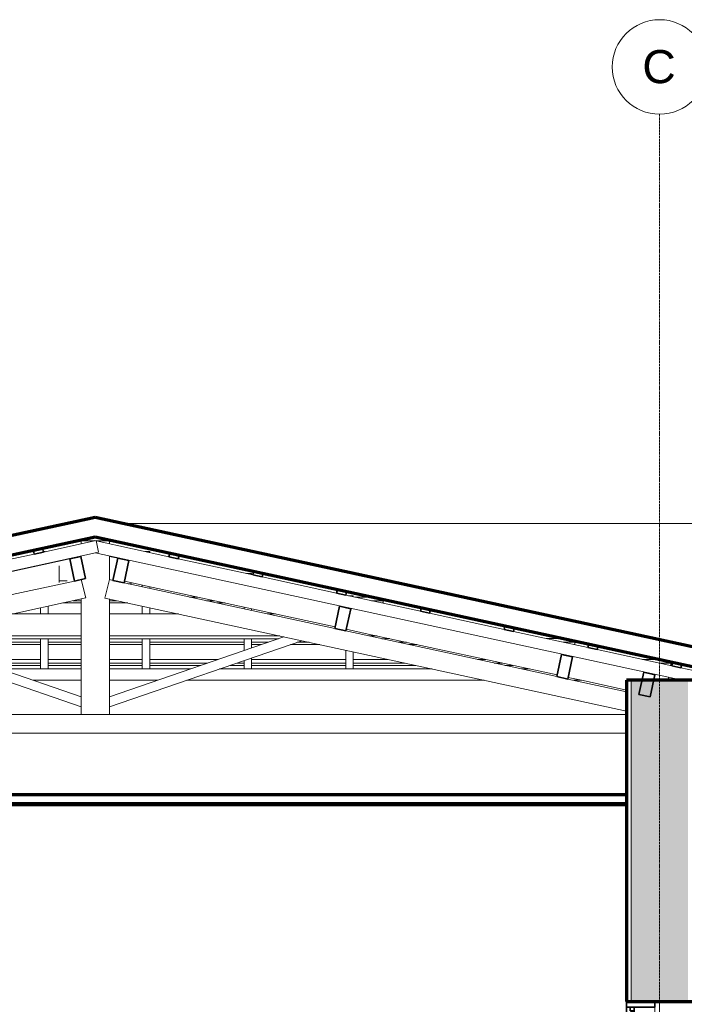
# Model space of a CAD drawing. Header units: millimetres. Extents: x -20585 to 33266, y -2043 to 8822.
# Tile 3 of 9: x -15510 to -11998, y 3615 to 8822. Entities that reach past the tile are written whole.
import ezdxf

# ---------------------------------------------------------------- set-up
doc = ezdxf.new("R2010")
doc.units = ezdxf.units.MM
doc.linetypes.add('_Traço - ponto', pattern=[16, 12, -2, 0, -2])
for name, color, linetype, lineweight in [('A-CLNG', 13, 'Continuous', 18), ('A-DOOR', 31, 'Continuous', 18), ('A-GENM', 13, 'Continuous', 18), ('A-GLAZ-CWMG', 51, 'Continuous', 18), ('A-ROOF', 132, 'Continuous', 18), ('A-WALL', 113, 'Continuous', 18), ('A-WALL-PATT', 111, 'Continuous', 70), ('S-GRID', 1, 'Continuous', 9), ('S-GRID-IDEN', 1, 'Continuous', 9)]:
    doc.layers.add(name, color=color, linetype=linetype, lineweight=lineweight)
doc.styles.add('Arial_2', font='arial.ttf', dxfattribs={"height": 175})

# ---------------------------------------------------------------- blocks, each defined once
blk = doc.blocks.new('Rectangular Mullion - 6x12 cm-3934084-CORTE E - CORTE DE IMPLANTAÇÃO')
at = {"layer": 'A-GLAZ-CWMG', "lineweight": 35}
for p, q in [((-15187.5, 5983.2), (-15246.1, 5970.4)), ((-15246.1, 5970.4), (-15220.6, 5853.2)), ((-15162, 5865.9), (-15187.5, 5983.2)), ((-15220.6, 5853.2), (-15162, 5865.9))]:
    blk.add_line(p, q, dxfattribs=at)
blk = doc.blocks.new('Rectangular Mullion - 6x12 cm-3933646-CORTE E - CORTE DE IMPLANTAÇÃO')
at = {"layer": 'A-GLAZ-CWMG', "lineweight": 35}
for p, q in [((-13819.5, 5719.6), (-13844.9, 5602.3)), ((-13760.8, 5706.8), (-13819.5, 5719.6)), ((-13786.3, 5589.6), (-13760.8, 5706.8)), ((-13844.9, 5602.3), (-13786.3, 5589.6))]:
    blk.add_line(p, q, dxfattribs=at)
blk = doc.blocks.new('Rectangular Mullion - 2x5 cm-4253627-CORTE E - CORTE DE IMPLANTAÇÃO')
at = {"layer": 'A-GLAZ-CWMG'}
for p, q in [((-18153.5, 5419.4), (-18153.5, 5426.8)), ((-18153.5, 5407.2), (-18153.5, 5419.4)), ((-18092.8, 5419.4), (-18153.5, 5419.4)), ((-18098.3, 5438.8), (-18003.4, 5438.8)), ((-17786.1, 5419.4), (-17795.6, 5419.4)), ((-17706.2, 5438.8), (-17696.7, 5438.8)), ((-16474.7, 5419.4), (-16748.5, 5419.4)), ((-16659, 5438.8), (-16474.7, 5438.8)), ((-16434.7, 5438.8), (-15937.2, 5438.8)), ((-15937.2, 5419.4), (-16434.7, 5419.4)), ((-15858.6, 5419.4), (-15897.2, 5419.4)), ((-15761.4, 5438.8), (-15399.7, 5438.8)), ((-15399.7, 5419.4), (-15705, 5419.4)), ((-15359.7, 5438.8), (-15186, 5438.8)), ((-15186, 5419.4), (-15359.7, 5419.4)), ((-15036, 5438.8), (-14862.2, 5438.8)), ((-14862.2, 5419.4), (-15036, 5419.4)), ((-14822.2, 5438.8), (-14460.6, 5438.8)), ((-14517, 5419.4), (-14822.2, 5419.4)), ((-14324.8, 5419.4), (-14363.4, 5419.4)), ((-14284.8, 5438.8), (-13787.3, 5438.8)), ((-13787.3, 5419.4), (-14284.8, 5419.4)), ((-13747.3, 5438.8), (-13562.9, 5438.8)), ((-13473.5, 5419.4), (-13747.3, 5419.4)), ((-13091.3, 5438.8), (-13049.1, 5438.8)), ((-12959.7, 5419.4), (-13001.9, 5419.4)), ((-12218.6, 5438.8), (-12124.4, 5438.8)), ((-12068.5, 5419.4), (-12129.2, 5419.4)), ((-12068.5, 5426.7), (-12068.5, 5419.4)), ((-12068.5, 5419.4), (-12068.5, 5407.2)), ((-18153.5, 5407.2), (-18148.7, 5407.2)), ((-17851.5, 5407.2), (-17842, 5407.2)), ((-16804.4, 5407.2), (-16474.7, 5407.2)), ((-16434.7, 5407.2), (-15937.2, 5407.2)), ((-15897.2, 5407.2), (-15823.4, 5407.2)), ((-15669.8, 5407.2), (-15399.7, 5407.2)), ((-15359.7, 5407.2), (-15186, 5407.2)), ((-15036, 5407.2), (-14862.2, 5407.2)), ((-14822.2, 5407.2), (-14552.2, 5407.2)), ((-14398.6, 5407.2), (-14324.8, 5407.2)), ((-14284.8, 5407.2), (-13787.3, 5407.2)), ((-13747.3, 5407.2), (-13417.6, 5407.2)), ((-12946, 5407.2), (-12903.8, 5407.2)), ((-12073.3, 5407.2), (-12068.5, 5407.2))]:
    blk.add_line(p, q, dxfattribs=at)
blk = doc.blocks.new('Rectangular Mullion - 2x5 cm-4253632-CORTE E - CORTE DE IMPLANTAÇÃO')
at = {"layer": 'A-GLAZ-CWMG', "lineweight": 35}
for p, q in [((-12060.1, 5424.8), (-12064.4, 5405.3)), ((-12011.3, 5414.2), (-12060.1, 5424.8)), ((-12064.4, 5405.3), (-12015.5, 5394.7)), ((-12015.5, 5394.7), (-12011.3, 5414.2))]:
    blk.add_line(p, q, dxfattribs=at)
blk = doc.blocks.new('Rectangular Mullion - 2x5 cm-4253642-CORTE E - CORTE DE IMPLANTAÇÃO')
at = {"layer": 'A-GLAZ-CWMG'}
for p, q in [((-17646.4, 5529.4), (-17646.4, 5536.8)), ((-17646.4, 5517.3), (-17646.4, 5529.4)), ((-17585.7, 5529.4), (-17646.4, 5529.4)), ((-17591.2, 5548.8), (-17496.3, 5548.8)), ((-17279, 5529.4), (-17288.6, 5529.4)), ((-17199.1, 5548.8), (-17189.6, 5548.8)), ((-16178.1, 5529.4), (-16241.4, 5529.4)), ((-15937.2, 5529.4), (-16024.5, 5529.4)), ((-15399.7, 5529.4), (-15897.2, 5529.4)), ((-15186, 5529.4), (-15359.7, 5529.4)), ((-14862.2, 5529.4), (-15036, 5529.4)), ((-14324.8, 5529.4), (-14822.2, 5529.4)), ((-14197.5, 5529.4), (-14284.8, 5529.4)), ((-13980.6, 5529.4), (-14043.9, 5529.4)), ((-13579.4, 5548.8), (-13556.2, 5548.8)), ((-13466.8, 5529.4), (-13508.9, 5529.4)), ((-12725.7, 5548.8), (-12631.5, 5548.8)), ((-12575.6, 5529.4), (-12636.3, 5529.4)), ((-12575.6, 5536.7), (-12575.6, 5529.4)), ((-12575.6, 5529.4), (-12575.6, 5517.3)), ((-17646.4, 5517.3), (-17641.6, 5517.3)), ((-17344.5, 5517.3), (-17334.9, 5517.3)), ((-16297.3, 5517.3), (-16142.9, 5517.3)), ((-15989.3, 5517.3), (-15937.2, 5517.3)), ((-15897.2, 5517.3), (-15399.7, 5517.3)), ((-15359.7, 5517.3), (-15186, 5517.3)), ((-15036, 5517.3), (-14862.2, 5517.3)), ((-14822.2, 5517.3), (-14324.8, 5517.3)), ((-14284.8, 5517.3), (-14232.7, 5517.3)), ((-14079.1, 5517.3), (-13924.7, 5517.3)), ((-13453, 5517.3), (-13410.9, 5517.3)), ((-12580.4, 5517.3), (-12575.6, 5517.3))]:
    blk.add_line(p, q, dxfattribs=at)
blk = doc.blocks.new('Rectangular Mullion - 2x5 cm-4253644-CORTE E - CORTE DE IMPLANTAÇÃO')
at = {"layer": 'A-GLAZ-CWMG'}
for p, q in [((-16632.2, 5749.4), (-16632.2, 5756.8)), ((-16632.2, 5737.3), (-16632.2, 5749.4)), ((-16571.5, 5749.4), (-16632.2, 5749.4)), ((-16632.2, 5737.3), (-16627.4, 5737.3)), ((-16577, 5768.8), (-16482.1, 5768.8)), ((-16330.3, 5737.3), (-16320.8, 5737.3)), ((-16264.9, 5749.4), (-16274.4, 5749.4)), ((-16185, 5768.8), (-16175.4, 5768.8)), ((-15283.1, 5737.3), (-15186, 5737.3)), ((-15186, 5749.4), (-15227.2, 5749.4)), ((-14994.8, 5749.4), (-15036, 5749.4)), ((-15036, 5737.3), (-14938.9, 5737.3)), ((-14612.5, 5768.8), (-14570.4, 5768.8)), ((-14480.9, 5749.4), (-14523.1, 5749.4)), ((-14467.2, 5737.3), (-14425, 5737.3)), ((-13739.9, 5768.8), (-13645.6, 5768.8)), ((-13589.7, 5749.4), (-13650.4, 5749.4)), ((-13594.5, 5737.3), (-13589.7, 5737.3)), ((-13589.7, 5756.7), (-13589.7, 5749.4)), ((-13589.7, 5749.4), (-13589.7, 5737.3))]:
    blk.add_line(p, q, dxfattribs=at)
blk = doc.blocks.new('Rectangular Mullion - 2x5 cm-4253651-CORTE E - CORTE DE IMPLANTAÇÃO')
at = {"layer": 'A-GLAZ-CWMG', "lineweight": 35}
for p, q in [((-15388.9, 6026.4), (-15437.7, 6015.8)), ((-15437.7, 6015.8), (-15433.5, 5996.3)), ((-15433.5, 5996.3), (-15384.6, 6006.9)), ((-15384.6, 6006.9), (-15388.9, 6026.4))]:
    blk.add_line(p, q, dxfattribs=at)
blk = doc.blocks.new('Rectangular Mullion - 2x5 cm-4253676-CORTE E - CORTE DE IMPLANTAÇÃO')
at = {"layer": 'A-GLAZ-CWMG', "lineweight": 35}
for p, q in [((-12502.9, 5520.9), (-12507.2, 5501.4)), ((-12454.1, 5510.3), (-12502.9, 5520.9)), ((-12507.2, 5501.4), (-12458.3, 5490.8)), ((-12458.3, 5490.8), (-12454.1, 5510.3))]:
    blk.add_line(p, q, dxfattribs=at)
blk = doc.blocks.new('Rectangular Mullion - 2x5 cm-4253678-CORTE E - CORTE DE IMPLANTAÇÃO')
at = {"layer": 'A-GLAZ-CWMG', "lineweight": 35}
for p, q in [((-12945.8, 5617), (-12950, 5597.4)), ((-12950, 5597.4), (-12901.1, 5586.8)), ((-12896.9, 5606.4), (-12945.8, 5617)), ((-12901.1, 5586.8), (-12896.9, 5606.4))]:
    blk.add_line(p, q, dxfattribs=at)
blk = doc.blocks.new('Rectangular Mullion - 2x5 cm-4253680-CORTE E - CORTE DE IMPLANTAÇÃO')
at = {"layer": 'A-GLAZ-CWMG', "lineweight": 35}
for p, q in [((-13388.6, 5713), (-13392.8, 5693.5)), ((-13392.8, 5693.5), (-13344, 5682.9)), ((-13339.7, 5702.4), (-13388.6, 5713)), ((-13344, 5682.9), (-13339.7, 5702.4))]:
    blk.add_line(p, q, dxfattribs=at)
blk = doc.blocks.new('Rectangular Mullion - 2x5 cm-4253682-CORTE E - CORTE DE IMPLANTAÇÃO')
at = {"layer": 'A-GLAZ-CWMG', "lineweight": 35}
for p, q in [((-13831.4, 5809.1), (-13835.6, 5789.6)), ((-13835.6, 5789.6), (-13786.8, 5779)), ((-13782.5, 5798.5), (-13831.4, 5809.1)), ((-13786.8, 5779), (-13782.5, 5798.5))]:
    blk.add_line(p, q, dxfattribs=at)
blk = doc.blocks.new('Rectangular Mullion - 2x5 cm-4253684-CORTE E - CORTE DE IMPLANTAÇÃO')
at = {"layer": 'A-GLAZ-CWMG', "lineweight": 35}
for p, q in [((-14274.2, 5905.2), (-14278.5, 5885.6)), ((-14278.5, 5885.6), (-14229.6, 5875)), ((-14225.4, 5894.6), (-14274.2, 5905.2)), ((-14229.6, 5875), (-14225.4, 5894.6))]:
    blk.add_line(p, q, dxfattribs=at)
blk = doc.blocks.new('Rectangular Mullion - 2x5 cm-4253686-CORTE E - CORTE DE IMPLANTAÇÃO')
at = {"layer": 'A-GLAZ-CWMG', "lineweight": 35}
for p, q in [((-14717, 6001.3), (-14721.3, 5981.7)), ((-14668.2, 5990.7), (-14717, 6001.3)), ((-14672.4, 5971.1), (-14668.2, 5990.7)), ((-14721.3, 5981.7), (-14672.4, 5971.1))]:
    blk.add_line(p, q, dxfattribs=at)
blk = doc.blocks.new('Rectangular Mullion - 6x12 cm-3933650-CORTE E - CORTE DE IMPLANTAÇÃO')
at = {"layer": 'A-GLAZ-CWMG'}
for p, q in [((-16597.7, 5679.3), (-16588.2, 5679.3)), ((-15550.6, 5679.3), (-15186, 5679.3)), ((-15036, 5679.3), (-14671.4, 5679.3)), ((-14199.8, 5679.3), (-14157.6, 5679.3)), ((-16642.5, 5667.5), (-16642.5, 5669.5)), ((-16642.5, 5562.8), (-16642.5, 5643.4)), ((-16642.5, 5553.8), (-16642.5, 5562.8)), ((-16600.8, 5562.8), (-16642.5, 5562.8)), ((-15186, 5562.8), (-16087.2, 5562.8)), ((-16079.4, 5548.3), (-15186, 5548.3)), ((-14134.8, 5562.8), (-15036, 5562.8)), ((-15036, 5548.3), (-14142.5, 5548.3)), ((-13621, 5562.8), (-13663.2, 5562.8)), ((-13596.1, 5548.3), (-13579.4, 5548.3)), ((-13579.4, 5553.8), (-13579.4, 5548.3))]:
    blk.add_line(p, q, dxfattribs=at)
blk = doc.blocks.new('Rectangular Mullion - 6x12 cm-3933656-CORTE E - CORTE DE IMPLANTAÇÃO')
at = {"layer": 'A-GLAZ-CWMG', "lineweight": 35}
for p, q in [((-14992.2, 5974), (-15017.6, 5856.7)), ((-14933.6, 5961.3), (-14992.2, 5974)), ((-14959, 5844), (-14933.6, 5961.3)), ((-15017.6, 5856.7), (-14959, 5844))]:
    blk.add_line(p, q, dxfattribs=at)
blk = doc.blocks.new('Rectangular Mullion - 6x12 cm 2-3933709-CORTE E - CORTE DE IMPLANTAÇÃO')
at = {"layer": 'A-GLAZ-CWMG'}
for p, q in [((-15254.7, 5968.6), (-16360.2, 5728.7)), ((-16418.8, 5716), (-16427.4, 5714.1))]:
    blk.add_line(p, q, dxfattribs=at)
blk = doc.blocks.new('Rectangular Mullion - 6x12 cm 2-3933710-CORTE E - CORTE DE IMPLANTAÇÃO')
at = {"layer": 'A-GLAZ-CWMG'}
for p, q in [((-15246.1, 5970.4), (-15254.7, 5968.6)), ((-15186, 5983.5), (-15187.5, 5983.2))]:
    blk.add_line(p, q, dxfattribs=at)
blk = doc.blocks.new('Rectangular Mullion - 6x12 cm 2-3933724-CORTE E - CORTE DE IMPLANTAÇÃO')
at = {"layer": 'A-GLAZ-CWMG'}
for p, q in [((-13843, 5611), (-14805.1, 5819.7)), ((-13668.3, 5573.1), (-13784.4, 5598.3))]:
    blk.add_line(p, q, dxfattribs=at)
blk = doc.blocks.new('Rectangular Mullion - 4x6_3-3931005-CORTE E - CORTE DE IMPLANTAÇÃO')
at = {"layer": 'A-GLAZ-CWMG'}
for p, q in [((-13767.3, 5775.8), (-13772.2, 5775.8)), ((-13747.3, 5775.8), (-13767.3, 5775.8)), ((-13747.3, 5770.4), (-13747.3, 5775.8)), ((-13787.3, 5388.2), (-13787.3, 5487.4)), ((-13747.3, 5388.2), (-13747.3, 5478.8))]:
    blk.add_line(p, q, dxfattribs=at)
blk = doc.blocks.new('Rectangular Mullion - 4x6_3-3931006-CORTE E - CORTE DE IMPLANTAÇÃO')
at = {"layer": 'A-GLAZ-CWMG'}
for p, q in [((-14304.8, 5892.4), (-14309.7, 5892.4)), ((-14284.8, 5892.4), (-14304.8, 5892.4)), ((-14284.8, 5887), (-14284.8, 5892.4)), ((-14324.8, 5706.4), (-14324.8, 5715.5)), ((-14284.8, 5697.7), (-14284.8, 5706.8)), ((-14324.8, 5485.6), (-14324.8, 5548.3)), ((-14284.8, 5499.3), (-14284.8, 5548.3)), ((-14324.8, 5388.2), (-14324.8, 5432.7)), ((-14284.8, 5388.2), (-14284.8, 5446.4))]:
    blk.add_line(p, q, dxfattribs=at)
blk = doc.blocks.new('Rectangular Mullion - 4x6_3-3931007-CORTE E - CORTE DE IMPLANTAÇÃO')
at = {"layer": 'A-GLAZ-CWMG'}
for p, q in [((-14842.2, 6009), (-14847.1, 6009)), ((-14822.2, 6009), (-14842.2, 6009)), ((-14822.2, 6003.6), (-14822.2, 6009)), ((-14862.2, 5823), (-14862.2, 5832.1)), ((-14822.2, 5814.3), (-14822.2, 5823.5)), ((-14862.2, 5679.3), (-14862.2, 5720.7)), ((-14822.2, 5679.3), (-14822.2, 5712)), ((-14862.2, 5388.2), (-14862.2, 5548.3)), ((-14822.2, 5388.2), (-14822.2, 5548.3))]:
    blk.add_line(p, q, dxfattribs=at)
blk = doc.blocks.new('Rectangular Mullion - 4x6_3-V3-CORTE E - CORTE DE IMPLANTAÇÃO')
at = {"layer": 'A-GLAZ-CWMG'}
for p, q in [((-15379.7, 6009), (-15385.1, 6009)), ((-15374.8, 6009), (-15379.7, 6009)), ((-15399.7, 5937.1), (-15399.7, 5939.2)), ((-15359.7, 5945.8), (-15359.7, 5947.8)), ((-15399.7, 5679.3), (-15399.7, 5712)), ((-15359.7, 5679.3), (-15359.7, 5720.7)), ((-15399.7, 5388.2), (-15399.7, 5548.3)), ((-15359.7, 5388.2), (-15359.7, 5548.3))]:
    blk.add_line(p, q, dxfattribs=at)
blk = doc.blocks.new('Rectangular Mullion - 4x6_3-3931011-CORTE E - CORTE DE IMPLANTAÇÃO')
at = {"layer": 'A-GLAZ-CWMG'}
for p, q in [((-15384.6, 6006.9), (-15106.8, 6067.2)), ((-15106.8, 6067.2), (-15093.4, 6005.6)), ((-18213.6, 5328.7), (-15093.4, 6005.6)), ((-15837.1, 5908.8), (-15433.5, 5996.3)), ((-16289.5, 5810.6), (-15885.9, 5898.2)), ((-16741.9, 5712.5), (-16338.3, 5800)), ((-17194.3, 5614.3), (-16790.8, 5701.9)), ((-17646.7, 5516.1), (-17243.2, 5603.7)), ((-18510.7, 5328.7), (-17695.6, 5505.5)), ((-18587.1, 5247.7), (-18589.2, 5257.4)), ((-18587.1, 5247.7), (-18582.3, 5248.7))]:
    blk.add_line(p, q, dxfattribs=at)
blk = doc.blocks.new('Rectangular Mullion - 4x6_3-V6-CORTE E - CORTE DE IMPLANTAÇÃO')
at = {"layer": 'A-GLAZ-CWMG'}
for p, q in [((-15115.7, 6065.3), (-15115.2, 6067.2)), ((-15115.2, 6067.2), (-15111, 6066.3)), ((-15106.3, 6065.3), (-14721.3, 5981.7)), ((-12008.4, 5328.7), (-15111, 6001.8)), ((-14672.4, 5971.1), (-14278.5, 5885.7)), ((-14229.6, 5875.1), (-13835.6, 5789.6)), ((-13786.8, 5779), (-13392.8, 5693.5)), ((-13344, 5682.9), (-12950, 5597.5)), ((-12901.1, 5586.8), (-12507.2, 5501.4)), ((-12458.3, 5490.8), (-12064.4, 5405.3)), ((-12015.5, 5394.7), (-11711.3, 5328.7)), ((-11669.7, 5319.7), (-11621.6, 5309.2)), ((-11634.9, 5247.7), (-11704.7, 5262.8)), ((-11621.6, 5309.2), (-11634.9, 5247.7))]:
    blk.add_line(p, q, dxfattribs=at)
blk = doc.blocks.new('Rectangular Mullion - 6x12 cm-4090282-CORTE E - CORTE DE IMPLANTAÇÃO')
at = {"layer": 'A-GLAZ-CWMG', "lineweight": 35}
for p, q in [((-12646.8, 5465.1), (-12672.2, 5347.9)), ((-12588.1, 5452.4), (-12646.8, 5465.1)), ((-12613.6, 5335.1), (-12588.1, 5452.4)), ((-12672.2, 5347.9), (-12613.6, 5335.1))]:
    blk.add_line(p, q, dxfattribs=at)
blk = doc.blocks.new('Rectangular Mullion - 6x12 cm-3933668-CORTE E - CORTE DE IMPLANTAÇÃO')
at = {"layer": 'A-GLAZ-CWMG'}
for p, q in [((-15301, 5958.5), (-15301, 5960.6)), ((-15256.2, 5970.3), (-15246.7, 5970.3)), ((-14975.3, 5970.3), (-14966.1, 5970.3)), ((-15301, 5853.9), (-15301, 5934.4)), ((-15301, 5844.8), (-15301, 5853.9)), ((-15259.3, 5853.9), (-15301, 5853.9)), ((-14937.6, 5839.3), (-14920.9, 5839.3)), ((-14920.9, 5844.9), (-14920.9, 5839.3))]:
    blk.add_line(p, q, dxfattribs=at)
blk = doc.blocks.new('Rectangular Mullion - 6x12 cm 2-3933760-CORTE E - CORTE DE IMPLANTAÇÃO')
at = {"layer": 'A-GLAZ-CWMG'}
for p, q in [((-14966.1, 5968.3), (-14966.1, 5970.4)), ((-14805.1, 5819.7), (-14957.1, 5852.7))]:
    blk.add_line(p, q, dxfattribs=at)
blk = doc.blocks.new('Rectangular Mullion - 6x12 cm-3933674-CORTE E - CORTE DE IMPLANTAÇÃO')
at = {"layer": 'A-GLAZ-CWMG'}
for p, q in [((-17984.1, 5376.4), (-17984.1, 5378.5)), ((-17939.2, 5388.2), (-17929.7, 5388.2)), ((-16892.1, 5388.2), (-15768.1, 5388.2)), ((-15614.6, 5388.2), (-15186, 5388.2)), ((-15036, 5388.2), (-14607.4, 5388.2)), ((-14453.9, 5388.2), (-13329.9, 5388.2)), ((-12858.3, 5388.2), (-12816.1, 5388.2))]:
    blk.add_line(p, q, dxfattribs=at)
blk = doc.blocks.new('Rectangular Mullion - 6x12 cm 2-4252870-CORTE E - CORTE DE IMPLANTAÇÃO')
at = {"layer": 'A-GLAZ-CWMG'}
for p, q in [((-12670.3, 5356.6), (-13668.3, 5573.1)), ((-12531.6, 5326.5), (-12611.7, 5343.9))]:
    blk.add_line(p, q, dxfattribs=at)
blk = doc.blocks.new('Rectangular Mullion - 6x12 cm 2-3934075-CORTE E - CORTE DE IMPLANTAÇÃO')
at = {"layer": 'A-GLAZ-CWMG'}
blk.add_line((-14992.2, 5974), (-15036, 5983.5), dxfattribs=at)
blk = doc.blocks.new('porta dupla - PN05 - 1_30 x 2_60 m-4336725-CORTE E - CORTE DE IMPLANTAÇÃO')
at = {"layer": 'A-DOOR', "lineweight": 35}
for p, q in [((-12303.5, 3630), (-12303.5, 3600)), ((-12153.5, 3630), (-12303.5, 3630)), ((-12303.5, 3600), (-12153.5, 3600)), ((-12263.5, 3600), (-12303.5, 3600)), ((-12303.5, 3600), (-12303.5, 1030)), ((-12283.5, 3600), (-12283.5, 3580)), ((-12263.5, 3600), (-12283.5, 3600)), ((-12263.5, 1030), (-12263.5, 3600)), ((-12263.5, 3580), (-12263.5, 3600)), ((-12153.5, 3600), (-12153.5, 3630)), ((-12283.5, 3580), (-12263.5, 3580)), ((-12277.5, 3580), (-12277.5, 3180)), ((-12269.5, 3580), (-12277.5, 3580)), ((-12269.5, 3180), (-12269.5, 3580)), ((-12283.5, 3180), (-12283.5, 3160)), ((-12263.5, 3180), (-12283.5, 3180)), ((-12277.5, 3180), (-12269.5, 3180)), ((-12263.5, 3160), (-12263.5, 3180)), ((-12253.5, 3160), (-12303.5, 3160)), ((-12303.5, 3160), (-12303.5, 3130)), ((-12303.5, 3130), (-12253.5, 3130)), ((-12283.5, 3160), (-12263.5, 3160)), ((-12253.5, 3130), (-12253.5, 3160)), ((-12303.5, 1030), (-12263.5, 1030))]:
    blk.add_line(p, q, dxfattribs=at)
at = {"layer": 'A-DOOR'}
blk.add_line((-12153.5, 3600), (-12153.5, 1030), dxfattribs=at)
blk = doc.blocks.new('tesoura3 - tesoura-4028632-CORTE E - CORTE DE IMPLANTAÇÃO')
at = {"layer": 'A-GENM'}
for p, q in [((-15115.4, 6066.3), (-15186, 6066.3)), ((-15186, 6066.3), (-15186, 6050)), ((-15036, 6066.3), (-15106.6, 6066.3)), ((-15036, 6050), (-15036, 6066.3)), ((-15186, 5985.5), (-15186, 5976.4)), ((-15036, 5859.6), (-15036, 5985.5)), ((-15220.6, 5853.2), (-16334.7, 5611.5)), ((-15159.9, 5764), (-15186, 5860.7)), ((-15035.7, 5860.6), (-15060, 5763.6)), ((-15017.6, 5856.7), (-15035.7, 5860.6)), ((-13844.9, 5602.3), (-14959, 5844)), ((-17998.5, 5148.2), (-15159.9, 5764)), ((-15186, 5758.4), (-15186, 5147.8)), ((-15060, 5763.6), (-12303.5, 5165.5)), ((-15036, 5147.8), (-15036, 5758.4)), ((-16393.4, 5598.7), (-17507.4, 5357)), ((-12672.2, 5347.9), (-13786.3, 5589.6)), ((-16202.6, 5537.8), (-15186, 5187.8)), ((-15186, 5240.7), (-16108.4, 5558.3)), ((-14113.6, 5558.3), (-15036, 5240.7)), ((-15036, 5187.8), (-14019.4, 5537.8)), ((-17566.1, 5344.3), (-17911.3, 5269.4)), ((-12303.4, 5267.8), (-12613.6, 5335.1)), ((-17969.9, 5256.7), (-17998.5, 5250.5)), ((-15186, 5187.8), (-15186, 5240.7)), ((-15036, 5240.7), (-15036, 5187.8)), ((-12303.5, 5147.8), (-17998.5, 5147.8)), ((-15186, 5147.8), (-15036, 5147.8))]:
    blk.add_line(p, q, dxfattribs=at)
blk = doc.blocks.new('Rectangular Mullion - 6x12 cm-4082020-CORTE E - CORTE DE IMPLANTAÇÃO')
at = {"layer": 'A-GLAZ-CWMG', "lineweight": 35}
for p, q in [((-12211.9, 5370.8), (-12237.4, 5253.5)), ((-12153.3, 5358.1), (-12211.9, 5370.8)), ((-12178.7, 5240.8), (-12153.3, 5358.1)), ((-12237.4, 5253.5), (-12178.7, 5240.8))]:
    blk.add_line(p, q, dxfattribs=at)
blk = doc.blocks.new('Rectangular Mullion - 6x12 cm 2-4252872-CORTE E - CORTE DE IMPLANTAÇÃO')
at = {"layer": 'A-GLAZ-CWMG'}
for p, q in [((-12303.4, 5277), (-12531.6, 5326.5)), ((-12081.5, 5328.7), (-12081.5, 5344.6)), ((-12055.7, 5339), (-12055.7, 5328.7))]:
    blk.add_line(p, q, dxfattribs=at)
blk = doc.blocks.new('Grid - Head Grid-11506-CORTE E - CORTE DE IMPLANTAÇÃO')
at = {"layer": 'S-GRID-IDEN'}
blk.add_circle((-673.5, 8571.9), 250, dxfattribs=at)

msp = doc.modelspace()

# ---------------------------------------------------------------- hatches: boundary and pattern name
at = {"layer": 'A-WALL-PATT'}
h = msp.add_hatch(color=256, dxfattribs=at)
h.paths.add_polyline_path([(-11978.5, 0), (-11978.5, 1030), (-12278.5, 1030), (-12278.5, 0)], flags=0)
h.paths.add_polyline_path([(-12206.7, 3630), (-11978.5, 3630), (-11978.5, 5328.7), (-12278.5, 5328.7), (-12278.5, 3630)], flags=0)

# ---------------------------------------------------------------- linework, layer by layer
at = {"layer": 'A-CLNG', "lineweight": 70}
for p, q in [((-12303.5, 4721.9), (-16303.5, 4721.9)), ((-16303.5, 4671.9), (-12303.5, 4671.9))]:
    msp.add_line(p, q, dxfattribs=at)
at = {"layer": 'A-CLNG'}
msp.add_line((-12303.5, 4681.9), (-16303.5, 4681.9), dxfattribs=at)
at = {"layer": 'A-ROOF', "lineweight": 70}
for p, q in [((-15111.3, 6189.1), (-18632.5, 5425.2)), ((-11589.5, 5425.1), (-15111.3, 6189.1)), ((-18605.6, 5328.7), (-15111.3, 6086.8)), ((-15111.3, 6086.8), (-11617.3, 5328.8))]:
    msp.add_line(p, q, dxfattribs=at)
at = {"layer": 'A-ROOF'}
for p, q in [((-15111, 6189.2), (-15111.3, 6189.1)), ((-15111, 6189.2), (-14966, 6157.8)), ((-3395.3, 6157.8), (-14966, 6157.8))]:
    msp.add_line(p, q, dxfattribs=at)
at = {"layer": 'A-WALL'}
for p, q in [((-15186, 5328.7), (-15441.7, 5328.7)), ((-14780.3, 5328.7), (-15036, 5328.7)), ((-13055.6, 5328.7), (-14626.7, 5328.7)), ((-12541.8, 5328.7), (-12583.9, 5328.7)), ((-12301, 5328.7), (-12301, 3630)), ((-12278.5, 5328.7), (-12278.5, 3630)), ((-12303.5, 5048.7), (-16303.5, 5048.7)), ((-12128.5, 3630), (-12128.5, 1030))]:
    msp.add_line(p, q, dxfattribs=at)
at = {"layer": 'A-WALL', "lineweight": 70}
for p, q in [((-12303.5, 5328.7), (-12303.5, 3630)), ((-11953.5, 5328.7), (-12303.5, 5328.7)), ((-12303.5, 3630), (-11953.5, 3630))]:
    msp.add_line(p, q, dxfattribs=at)
at = {"layer": 'S-GRID', "linetype": '_Traço - ponto'}
msp.add_line((-12128.5, -2043.2), (-12128.5, 8321.9), dxfattribs=at)

# ---------------------------------------------------------------- block references
at = {"layer": 'A-DOOR'}
msp.add_blockref('porta dupla - PN05 - 1_30 x 2_60 m-4336725-CORTE E - CORTE DE IMPLANTAÇÃO', (0, 0), dxfattribs=at)
at = {"layer": 'A-GENM'}
msp.add_blockref('tesoura3 - tesoura-4028632-CORTE E - CORTE DE IMPLANTAÇÃO', (0, 0), dxfattribs=at)
at = {"layer": 'A-GLAZ-CWMG'}
for name in ['Rectangular Mullion - 4x6_3-3931011-CORTE E - CORTE DE IMPLANTAÇÃO', 'Rectangular Mullion - 4x6_3-V6-CORTE E - CORTE DE IMPLANTAÇÃO', 'Rectangular Mullion - 2x5 cm-4253651-CORTE E - CORTE DE IMPLANTAÇÃO', 'Rectangular Mullion - 4x6_3-V3-CORTE E - CORTE DE IMPLANTAÇÃO', 'Rectangular Mullion - 4x6_3-3931007-CORTE E - CORTE DE IMPLANTAÇÃO', 'Rectangular Mullion - 2x5 cm-4253686-CORTE E - CORTE DE IMPLANTAÇÃO', 'Rectangular Mullion - 6x12 cm 2-3933709-CORTE E - CORTE DE IMPLANTAÇÃO', 'Rectangular Mullion - 6x12 cm-3933668-CORTE E - CORTE DE IMPLANTAÇÃO', 'Rectangular Mullion - 6x12 cm 2-3933710-CORTE E - CORTE DE IMPLANTAÇÃO', 'Rectangular Mullion - 6x12 cm-3934084-CORTE E - CORTE DE IMPLANTAÇÃO', 'Rectangular Mullion - 6x12 cm 2-3934075-CORTE E - CORTE DE IMPLANTAÇÃO', 'Rectangular Mullion - 6x12 cm-3933656-CORTE E - CORTE DE IMPLANTAÇÃO', 'Rectangular Mullion - 6x12 cm 2-3933760-CORTE E - CORTE DE IMPLANTAÇÃO', 'Rectangular Mullion - 4x6_3-3931006-CORTE E - CORTE DE IMPLANTAÇÃO', 'Rectangular Mullion - 2x5 cm-4253684-CORTE E - CORTE DE IMPLANTAÇÃO', 'Rectangular Mullion - 6x12 cm 2-3933724-CORTE E - CORTE DE IMPLANTAÇÃO', 'Rectangular Mullion - 2x5 cm-4253682-CORTE E - CORTE DE IMPLANTAÇÃO', 'Rectangular Mullion - 2x5 cm-4253644-CORTE E - CORTE DE IMPLANTAÇÃO', 'Rectangular Mullion - 4x6_3-3931005-CORTE E - CORTE DE IMPLANTAÇÃO', 'Rectangular Mullion - 6x12 cm-3933650-CORTE E - CORTE DE IMPLANTAÇÃO', 'Rectangular Mullion - 6x12 cm-3933646-CORTE E - CORTE DE IMPLANTAÇÃO', 'Rectangular Mullion - 2x5 cm-4253680-CORTE E - CORTE DE IMPLANTAÇÃO', 'Rectangular Mullion - 6x12 cm 2-4252870-CORTE E - CORTE DE IMPLANTAÇÃO', 'Rectangular Mullion - 2x5 cm-4253678-CORTE E - CORTE DE IMPLANTAÇÃO', 'Rectangular Mullion - 2x5 cm-4253642-CORTE E - CORTE DE IMPLANTAÇÃO', 'Rectangular Mullion - 2x5 cm-4253676-CORTE E - CORTE DE IMPLANTAÇÃO', 'Rectangular Mullion - 2x5 cm-4253627-CORTE E - CORTE DE IMPLANTAÇÃO', 'Rectangular Mullion - 6x12 cm-4090282-CORTE E - CORTE DE IMPLANTAÇÃO', 'Rectangular Mullion - 2x5 cm-4253632-CORTE E - CORTE DE IMPLANTAÇÃO', 'Rectangular Mullion - 6x12 cm-3933674-CORTE E - CORTE DE IMPLANTAÇÃO', 'Rectangular Mullion - 6x12 cm-4082020-CORTE E - CORTE DE IMPLANTAÇÃO', 'Rectangular Mullion - 6x12 cm 2-4252872-CORTE E - CORTE DE IMPLANTAÇÃO']:
    msp.add_blockref(name, (0, 0), dxfattribs=at)
at = {"layer": 'S-GRID-IDEN'}
msp.add_blockref('Grid - Head Grid-11506-CORTE E - CORTE DE IMPLANTAÇÃO', (-11455, 0), dxfattribs=at)

# ---------------------------------------------------------------- texts
at = {"layer": 'S-GRID-IDEN', "insert": (-12219.6, 8661.2), "char_height": 175, "width": 216.456, "attachment_point": 1, "style": 'Arial_2'}
msp.add_mtext('C', dxfattribs=at)

doc.saveas('drawing.dxf')
